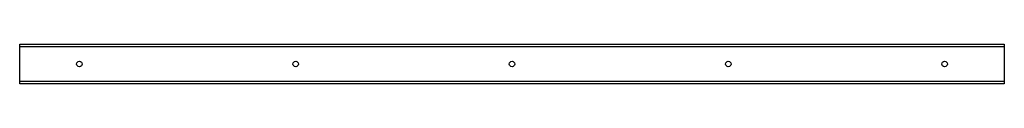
# Model space of a CAD drawing. Header units: inches. Extents: x 63.9 to 162.9, y 56.7 to 60.7.
import ezdxf

# ---------------------------------------------------------------- set-up
doc = ezdxf.new("R2010")
doc.units = ezdxf.units.IN
doc.header["$MEASUREMENT"] = 0
doc.layers.add('Visible Edges(ANSI)', color=7, linetype='Continuous', lineweight=25)
doc.layers.add('Visible Tangent Edges(ANSI)', color=7, linetype='Continuous', lineweight=25)

msp = doc.modelspace()

# ---------------------------------------------------------------- linework, layer by layer
at = {"layer": 'Visible Edges(ANSI)'}
for p, q in [((63.932, 60.464), (63.932, 60.714)), ((63.932, 60.714), (162.932, 60.714)), ((63.932, 56.964), (63.932, 60.464)), ((162.932, 60.714), (162.932, 60.464)), ((162.932, 60.464), (162.932, 56.964)), ((63.932, 56.714), (63.932, 56.964)), ((162.932, 56.714), (63.932, 56.714)), ((162.932, 56.964), (162.932, 56.714))]:
    msp.add_line(p, q, dxfattribs=at)
for centre in [(69.932, 58.714), (91.682, 58.714), (113.432, 58.714), (135.182, 58.714), (156.932, 58.714)]:
    msp.add_circle(centre, 0.281, dxfattribs=at)
at = {"layer": 'Visible Tangent Edges(ANSI)'}
for p, q in [((63.932, 60.464), (162.932, 60.464)), ((162.932, 56.964), (63.932, 56.964))]:
    msp.add_line(p, q, dxfattribs=at)

doc.saveas('drawing.dxf')
